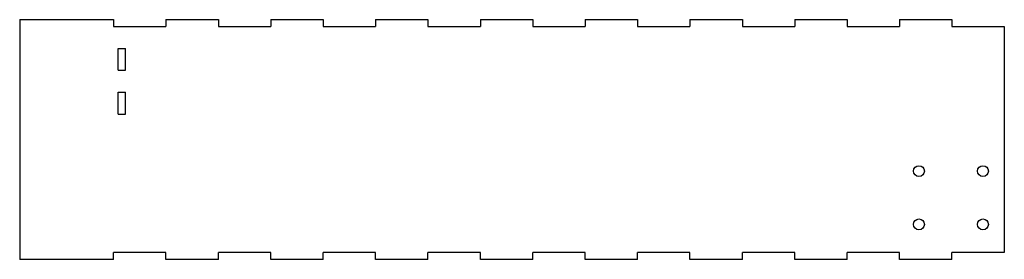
# Model space of a CAD drawing. Extents: x -462 to -1, y -1040 to -928.
import ezdxf

# ---------------------------------------------------------------- set-up
doc = ezdxf.new("R2010")
doc.units = 0
doc.layers.add('VISIBLE', color=7, linetype='CONTINUOUS')

msp = doc.modelspace()

# ---------------------------------------------------------------- linework, layer by layer
at = {"layer": 'VISIBLE'}
for p, q in [((-462.5, -928), (-418.5, -928)), ((-462.5, -928), (-462.5, -1040.5)), ((-418.5, -928), (-418.5, -931.18)), ((-418.5, -931.18), (-393.94, -931.18)), ((-393.94, -928), (-369.38, -928)), ((-393.94, -928), (-393.94, -931.18)), ((-369.38, -928), (-369.38, -931.18)), ((-369.38, -931.18), (-344.82, -931.18)), ((-344.82, -928), (-320.26, -928)), ((-344.82, -928), (-344.82, -931.18)), ((-320.26, -928), (-320.26, -931.18)), ((-320.26, -931.18), (-295.71, -931.18)), ((-295.71, -928), (-271.15, -928)), ((-295.71, -928), (-295.71, -931.18)), ((-271.15, -928), (-271.15, -931.18)), ((-271.15, -931.18), (-246.59, -931.18)), ((-246.59, -928), (-222.03, -928)), ((-246.59, -928), (-246.59, -931.18)), ((-222.03, -928), (-222.03, -931.18)), ((-222.03, -931.18), (-197.47, -931.18)), ((-197.47, -928), (-172.91, -928)), ((-197.47, -928), (-197.47, -931.18)), ((-172.91, -928), (-172.91, -931.18)), ((-172.91, -931.18), (-148.35, -931.18)), ((-148.35, -928), (-123.79, -928)), ((-148.35, -928), (-148.35, -931.18)), ((-123.79, -928), (-123.79, -931.18)), ((-123.79, -931.18), (-99.24, -931.18)), ((-99.24, -928), (-74.68, -928)), ((-99.24, -928), (-99.24, -931.18)), ((-74.68, -928), (-74.68, -931.18)), ((-74.68, -931.18), (-50.12, -931.18)), ((-50.12, -928), (-25.56, -928)), ((-50.12, -928), (-50.12, -931.18)), ((-25.56, -928), (-25.56, -931.18)), ((-25.56, -931.18), (-1, -931.18)), ((-1, -931.18), (-1, -1037.33)), ((-416.4, -951.77), (-416.4, -941.47)), ((-416.4, -941.47), (-412.94, -941.47)), ((-412.94, -951.77), (-412.94, -941.47)), ((-416.4, -951.77), (-412.94, -951.77)), ((-416.4, -972.37), (-416.4, -962.07)), ((-416.4, -962.07), (-412.94, -962.07)), ((-412.94, -972.37), (-412.94, -962.07)), ((-416.4, -972.37), (-412.94, -972.37)), ((-418.5, -1040.5), (-418.5, -1037.33)), ((-393.94, -1037.33), (-418.5, -1037.33)), ((-393.94, -1040.5), (-393.94, -1037.33)), ((-369.38, -1040.5), (-369.38, -1037.33)), ((-344.82, -1037.33), (-369.38, -1037.33)), ((-344.82, -1040.5), (-344.82, -1037.33)), ((-320.26, -1040.5), (-320.26, -1037.33)), ((-295.71, -1037.33), (-320.26, -1037.33)), ((-295.71, -1040.5), (-295.71, -1037.33)), ((-271.15, -1040.5), (-271.15, -1037.33)), ((-246.59, -1037.33), (-271.15, -1037.33)), ((-246.59, -1040.5), (-246.59, -1037.33)), ((-222.03, -1040.5), (-222.03, -1037.33)), ((-197.47, -1037.33), (-222.03, -1037.33)), ((-197.47, -1040.5), (-197.47, -1037.33)), ((-172.91, -1040.5), (-172.91, -1037.33)), ((-148.35, -1037.33), (-172.91, -1037.33)), ((-148.35, -1040.5), (-148.35, -1037.33)), ((-123.79, -1040.5), (-123.79, -1037.33)), ((-99.24, -1037.33), (-123.79, -1037.33)), ((-99.24, -1040.5), (-99.24, -1037.33)), ((-74.68, -1040.5), (-74.68, -1037.33)), ((-50.12, -1037.33), (-74.68, -1037.33)), ((-50.12, -1040.5), (-50.12, -1037.33)), ((-25.56, -1040.5), (-25.56, -1037.33)), ((-1, -1037.33), (-25.56, -1037.33)), ((-418.5, -1040.5), (-462.5, -1040.5)), ((-369.38, -1040.5), (-393.94, -1040.5)), ((-320.26, -1040.5), (-344.82, -1040.5)), ((-271.15, -1040.5), (-295.71, -1040.5)), ((-222.03, -1040.5), (-246.59, -1040.5)), ((-172.91, -1040.5), (-197.47, -1040.5)), ((-123.79, -1040.5), (-148.35, -1040.5)), ((-74.68, -1040.5), (-99.24, -1040.5)), ((-25.56, -1040.5), (-50.12, -1040.5))]:
    msp.add_line(p, q, dxfattribs=at)
for centre in [(-41, -999.08), (-11, -999.08), (-41, -1024.08), (-11, -1024.08)]:
    msp.add_circle(centre, 2.54, dxfattribs=at)

doc.saveas('drawing.dxf')
